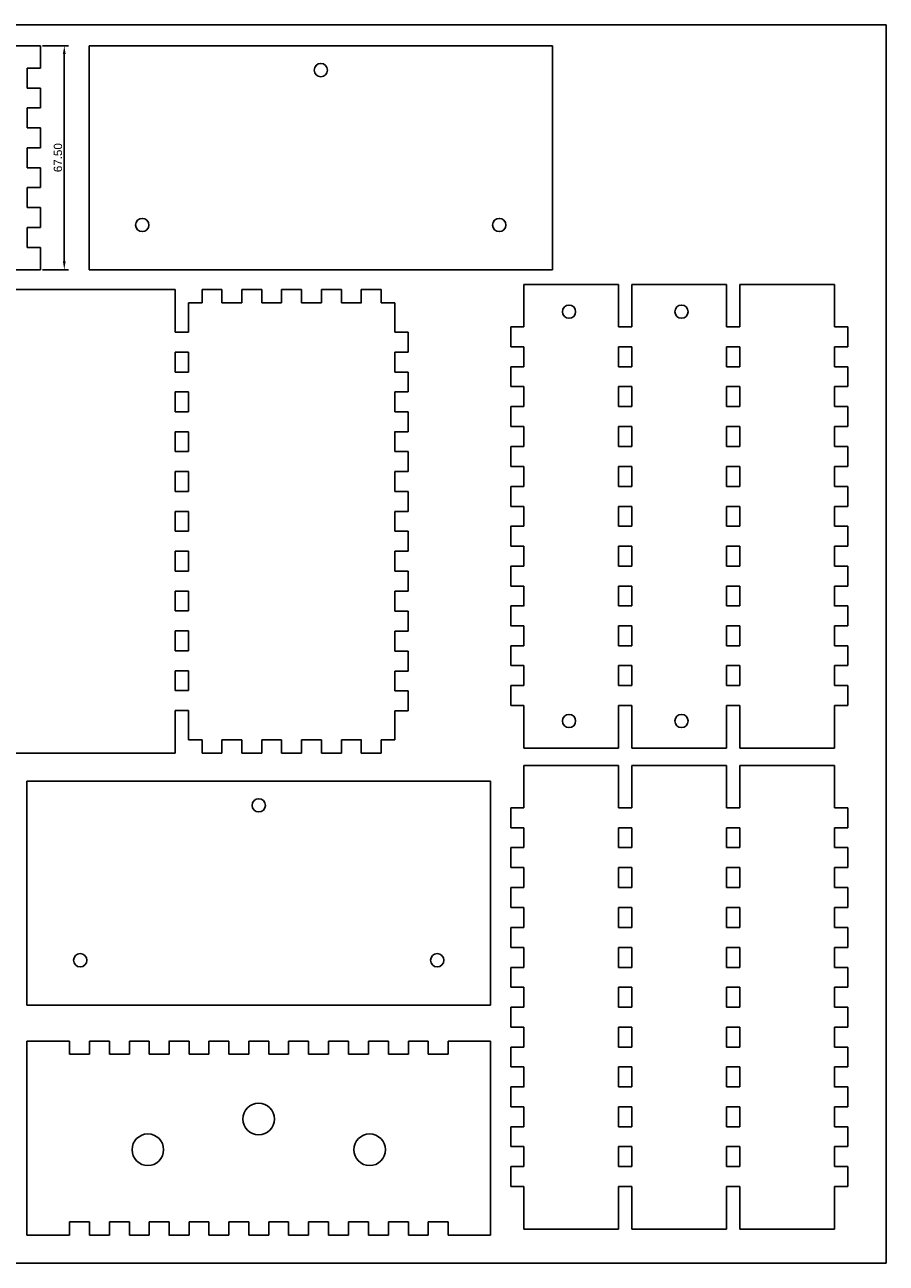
# Model space of a CAD drawing. Extents: x -2388 to -1681, y -1117 to -744.
# Tile 3 of 3: x -1940 to -1681, y -1117 to -744. Entities that reach past the tile are written whole.
import ezdxf

# ---------------------------------------------------------------- set-up
doc = ezdxf.new("R2010")
doc.units = 0
doc.layers.get('DEFPOINTS').update_dxf_attribs({"linetype": 'CONTINUOUS'})
doc.layers.add('DEFAULT', color=7, linetype='CONTINUOUS')
doc.layers.add('MAKE2D$VISIBLE$LINES', color=7, linetype='CONTINUOUS')
doc.styles.add('ARIAL', font='txt')
doc.dimstyles.new('ISO-25', dxfattribs={"dimtxt": 2.5, "dimasz": 2.5, "dimexe": 1.25, "dimexo": 0.625, "dimtad": 1, "dimtoh": 1, "dimzin": 1, "dimcen": 2.5, "dimazin": 3, "dimtfac": 1, "dimtix": 1, "dimtmove": 0, "dimatfit": 3})

# ---------------------------------------------------------------- blocks, each defined once
blk = doc.blocks.new('*D1')
at = {"layer": 'DEFAULT', "color": 0}
for p, q in [((-1935.08, -750.1), (-1927.29, -750.1)), ((-1928.54, -752.6), (-1928.54, -815.1)), ((-1935.08, -817.6), (-1927.29, -817.6))]:
    blk.add_line(p, q, dxfattribs=at)
for points in [[(-1928.13, -752.6), (-1928.96, -752.6), (-1928.54, -750.1)], [(-1928.96, -815.1), (-1928.13, -815.1), (-1928.54, -817.6)]]:
    blk.add_solid(points, dxfattribs=at)
at = {"layer": 'DEFPOINTS', "color": 0}
for p in [(-1935.7, -750.1), (-1935.7, -817.6), (-1928.54, -817.6)]:
    blk.add_point(p, dxfattribs=at)
at = {"layer": 'DEFAULT', "color": 0, "linetype": 'CONTINUOUS', "style": 'ARIAL'}
blk.add_text('67.50', height=2.5, rotation=90, dxfattribs=at).set_placement((-1929.22, -788.2))

msp = doc.modelspace()

# ---------------------------------------------------------------- linework, layer by layer
at = {"layer": 'DEFAULT'}
for p, q in [((-1680.809, -743.783), (-2387.559, -743.783)), ((-1680.809, -1116.985), (-1680.809, -743.783)), ((-1935.701, -750.104), (-1935.701, -756.854)), ((-1921.084, -750.104), (-1921.084, -817.604)), ((-1781.384, -750.104), (-1921.084, -750.104)), ((-1781.384, -817.604), (-1781.384, -750.104)), ((-1935.701, -756.854), (-1939.701, -756.854)), ((-1939.701, -756.854), (-1939.701, -762.854)), ((-1939.701, -762.854), (-1935.701, -762.854)), ((-1935.701, -762.854), (-1935.701, -768.854)), ((-1935.701, -768.854), (-1939.701, -768.854)), ((-1939.701, -768.854), (-1939.701, -774.854)), ((-1939.701, -774.854), (-1935.701, -774.854)), ((-1935.701, -774.854), (-1935.701, -780.854)), ((-1935.701, -780.854), (-1939.701, -780.854)), ((-1939.701, -780.854), (-1939.701, -786.854)), ((-1939.701, -786.854), (-1935.701, -786.854)), ((-1935.701, -786.854), (-1935.701, -792.854)), ((-1935.701, -792.854), (-1939.701, -792.854)), ((-1939.701, -792.854), (-1939.701, -798.854)), ((-1939.701, -798.854), (-1935.701, -798.854)), ((-1935.701, -798.854), (-1935.701, -804.854)), ((-1935.701, -804.854), (-1939.701, -804.854)), ((-1939.701, -804.854), (-1939.701, -810.854)), ((-1939.701, -810.854), (-1935.701, -810.854)), ((-1921.084, -817.604), (-1781.384, -817.604)), ((-1895.127, -823.574), (-1895.127, -836.424)), ((-1887.026, -823.574), (-1887.026, -827.574)), ((-1881.026, -823.574), (-1887.026, -823.574)), ((-1881.026, -827.574), (-1881.026, -823.574)), ((-1875.026, -823.574), (-1875.026, -827.574)), ((-1869.026, -823.574), (-1875.026, -823.574)), ((-1869.026, -827.574), (-1869.026, -823.574)), ((-1863.026, -823.574), (-1863.026, -827.574)), ((-1857.026, -823.574), (-1863.026, -823.574)), ((-1857.026, -827.574), (-1857.026, -823.574)), ((-1851.026, -823.574), (-1851.026, -827.574)), ((-1845.026, -823.574), (-1851.026, -823.574)), ((-1845.026, -827.574), (-1845.026, -823.574)), ((-1839.026, -823.574), (-1839.026, -827.574)), ((-1833.026, -823.574), (-1839.026, -823.574)), ((-1833.026, -827.574), (-1833.026, -823.574)), ((-1761.464, -822.062), (-1789.998, -822.062)), ((-1761.464, -834.812), (-1761.464, -822.062)), ((-1728.931, -822.062), (-1757.464, -822.062)), ((-1757.464, -834.812), (-1757.464, -822.062)), ((-1728.931, -834.812), (-1728.931, -822.062)), ((-1696.398, -822.062), (-1724.931, -822.062)), ((-1724.931, -834.812), (-1724.931, -822.062)), ((-1875.026, -827.574), (-1881.026, -827.574)), ((-1863.026, -827.574), (-1869.026, -827.574)), ((-1851.026, -827.574), (-1857.026, -827.574)), ((-1793.998, -840.812), (-1793.998, -834.812)), ((-1793.998, -834.812), (-1789.998, -834.812)), ((-1757.464, -834.812), (-1761.464, -834.812)), ((-1724.931, -834.812), (-1728.931, -834.812)), ((-1692.398, -834.812), (-1696.398, -834.812)), ((-1692.398, -840.812), (-1692.398, -834.812)), ((-1891.127, -836.424), (-1895.127, -836.424)), ((-1828.927, -836.424), (-1824.927, -836.424)), ((-1824.927, -836.424), (-1824.927, -842.424)), ((-1895.127, -848.424), (-1895.127, -842.424)), ((-1895.127, -842.424), (-1891.127, -842.424)), ((-1891.127, -842.424), (-1891.127, -848.424)), ((-1828.927, -842.424), (-1828.927, -848.424)), ((-1824.927, -842.424), (-1828.927, -842.424)), ((-1789.998, -840.812), (-1793.998, -840.812)), ((-1789.998, -846.812), (-1789.998, -840.812)), ((-1761.464, -846.812), (-1761.464, -840.812)), ((-1761.464, -840.812), (-1757.464, -840.812)), ((-1757.464, -846.812), (-1757.464, -840.812)), ((-1728.931, -846.812), (-1728.931, -840.812)), ((-1728.931, -840.812), (-1724.931, -840.812)), ((-1724.931, -846.812), (-1724.931, -840.812)), ((-1696.398, -846.812), (-1696.398, -840.812)), ((-1696.398, -840.812), (-1692.398, -840.812)), ((-1793.998, -852.812), (-1793.998, -846.812)), ((-1793.998, -846.812), (-1789.998, -846.812)), ((-1757.464, -846.812), (-1761.464, -846.812)), ((-1724.931, -846.812), (-1728.931, -846.812)), ((-1692.398, -846.812), (-1696.398, -846.812)), ((-1692.398, -852.812), (-1692.398, -846.812)), ((-1891.127, -848.424), (-1895.127, -848.424)), ((-1828.927, -848.424), (-1824.927, -848.424)), ((-1824.927, -848.424), (-1824.927, -854.424)), ((-1895.127, -860.424), (-1895.127, -854.424)), ((-1895.127, -854.424), (-1891.127, -854.424)), ((-1891.127, -854.424), (-1891.127, -860.424)), ((-1828.927, -854.424), (-1828.927, -860.424)), ((-1824.927, -854.424), (-1828.927, -854.424)), ((-1789.998, -852.812), (-1793.998, -852.812)), ((-1789.998, -858.812), (-1789.998, -852.812)), ((-1761.464, -858.812), (-1761.464, -852.812)), ((-1761.464, -852.812), (-1757.464, -852.812)), ((-1757.464, -858.812), (-1757.464, -852.812)), ((-1728.931, -858.812), (-1728.931, -852.812)), ((-1728.931, -852.812), (-1724.931, -852.812)), ((-1724.931, -858.812), (-1724.931, -852.812)), ((-1696.398, -852.812), (-1692.398, -852.812)), ((-1696.398, -858.812), (-1696.398, -852.812)), ((-1891.127, -860.424), (-1895.127, -860.424)), ((-1828.927, -860.424), (-1824.927, -860.424)), ((-1824.927, -860.424), (-1824.927, -866.424)), ((-1793.998, -858.812), (-1789.998, -858.812)), ((-1793.998, -864.812), (-1793.998, -858.812)), ((-1757.464, -858.812), (-1761.464, -858.812)), ((-1724.931, -858.812), (-1728.931, -858.812)), ((-1692.398, -858.812), (-1696.398, -858.812)), ((-1692.398, -864.812), (-1692.398, -858.812)), ((-1789.998, -864.812), (-1793.998, -864.812)), ((-1761.464, -870.912), (-1761.464, -864.812)), ((-1761.464, -864.812), (-1757.464, -864.812)), ((-1757.464, -870.912), (-1757.464, -864.812)), ((-1728.931, -870.912), (-1728.931, -864.812)), ((-1728.931, -864.812), (-1724.931, -864.812)), ((-1724.931, -870.912), (-1724.931, -864.812)), ((-1696.398, -864.812), (-1692.398, -864.812)), ((-1895.127, -872.424), (-1895.127, -866.424)), ((-1895.127, -866.424), (-1891.127, -866.424)), ((-1891.127, -866.424), (-1891.127, -872.424)), ((-1828.927, -866.424), (-1828.927, -872.424)), ((-1824.927, -866.424), (-1828.927, -866.424)), ((-1891.127, -872.424), (-1895.127, -872.424)), ((-1828.927, -872.424), (-1824.927, -872.424)), ((-1824.927, -872.424), (-1824.927, -878.424)), ((-1793.998, -876.912), (-1793.998, -870.912)), ((-1793.998, -870.912), (-1789.998, -870.912)), ((-1757.464, -870.912), (-1761.464, -870.912)), ((-1724.931, -870.912), (-1728.931, -870.912)), ((-1692.398, -870.912), (-1696.398, -870.912)), ((-1692.398, -876.912), (-1692.398, -870.912)), ((-1789.998, -876.912), (-1793.998, -876.912)), ((-1789.998, -882.912), (-1789.998, -876.912)), ((-1761.464, -882.912), (-1761.464, -876.912)), ((-1761.464, -876.912), (-1757.464, -876.912)), ((-1757.464, -882.912), (-1757.464, -876.912)), ((-1728.931, -882.912), (-1728.931, -876.912)), ((-1728.931, -876.912), (-1724.931, -876.912)), ((-1724.931, -882.912), (-1724.931, -876.912)), ((-1696.398, -882.912), (-1696.398, -876.912)), ((-1696.398, -876.912), (-1692.398, -876.912)), ((-1895.127, -884.424), (-1895.127, -878.424)), ((-1895.127, -878.424), (-1891.127, -878.424)), ((-1891.127, -878.424), (-1891.127, -884.424)), ((-1828.927, -878.424), (-1828.927, -884.424)), ((-1824.927, -878.424), (-1828.927, -878.424)), ((-1891.127, -884.424), (-1895.127, -884.424)), ((-1828.927, -884.424), (-1824.927, -884.424)), ((-1824.927, -884.424), (-1824.927, -890.424)), ((-1793.998, -888.912), (-1793.998, -882.912)), ((-1793.998, -882.912), (-1789.998, -882.912)), ((-1757.464, -882.912), (-1761.464, -882.912)), ((-1724.931, -882.912), (-1728.931, -882.912)), ((-1692.398, -882.912), (-1696.398, -882.912)), ((-1692.398, -888.912), (-1692.398, -882.912)), ((-1895.127, -896.424), (-1895.127, -890.424)), ((-1895.127, -890.424), (-1891.127, -890.424)), ((-1891.127, -890.424), (-1891.127, -896.424)), ((-1828.927, -890.424), (-1828.927, -896.424)), ((-1824.927, -890.424), (-1828.927, -890.424)), ((-1789.998, -888.912), (-1793.998, -888.912)), ((-1789.998, -894.912), (-1789.998, -888.912)), ((-1761.464, -894.912), (-1761.464, -888.912)), ((-1761.464, -888.912), (-1757.464, -888.912)), ((-1757.464, -894.912), (-1757.464, -888.912)), ((-1728.931, -894.912), (-1728.931, -888.912)), ((-1728.931, -888.912), (-1724.931, -888.912)), ((-1724.931, -894.912), (-1724.931, -888.912)), ((-1696.398, -894.912), (-1696.398, -888.912)), ((-1696.398, -888.912), (-1692.398, -888.912)), ((-1793.998, -900.912), (-1793.998, -894.912)), ((-1793.998, -894.912), (-1789.998, -894.912)), ((-1757.464, -894.912), (-1761.464, -894.912)), ((-1724.931, -894.912), (-1728.931, -894.912)), ((-1692.398, -894.912), (-1696.398, -894.912)), ((-1692.398, -900.912), (-1692.398, -894.912)), ((-1891.127, -896.424), (-1895.127, -896.424)), ((-1828.927, -896.424), (-1824.927, -896.424)), ((-1824.927, -896.424), (-1824.927, -902.424)), ((-1895.127, -908.424), (-1895.127, -902.424)), ((-1895.127, -902.424), (-1891.127, -902.424)), ((-1891.127, -902.424), (-1891.127, -908.424)), ((-1828.927, -902.424), (-1828.927, -908.424)), ((-1824.927, -902.424), (-1828.927, -902.424)), ((-1789.998, -900.912), (-1793.998, -900.912)), ((-1789.998, -906.912), (-1789.998, -900.912)), ((-1761.464, -906.912), (-1761.464, -900.912)), ((-1761.464, -900.912), (-1757.464, -900.912)), ((-1757.464, -906.912), (-1757.464, -900.912)), ((-1728.931, -906.912), (-1728.931, -900.912)), ((-1728.931, -900.912), (-1724.931, -900.912)), ((-1724.931, -906.912), (-1724.931, -900.912)), ((-1696.398, -906.912), (-1696.398, -900.912)), ((-1696.398, -900.912), (-1692.398, -900.912)), ((-1891.127, -908.424), (-1895.127, -908.424)), ((-1828.927, -908.424), (-1824.927, -908.424)), ((-1824.927, -908.424), (-1824.927, -914.424)), ((-1793.998, -912.912), (-1793.998, -906.912)), ((-1793.998, -906.912), (-1789.998, -906.912)), ((-1757.464, -906.912), (-1761.464, -906.912)), ((-1724.931, -906.912), (-1728.931, -906.912)), ((-1692.398, -906.912), (-1696.398, -906.912)), ((-1692.398, -912.912), (-1692.398, -906.912)), ((-1789.998, -912.912), (-1793.998, -912.912)), ((-1789.998, -918.912), (-1789.998, -912.912)), ((-1761.464, -918.912), (-1761.464, -912.912)), ((-1761.464, -912.912), (-1757.464, -912.912)), ((-1757.464, -918.912), (-1757.464, -912.912)), ((-1728.931, -918.912), (-1728.931, -912.912)), ((-1728.931, -912.912), (-1724.931, -912.912)), ((-1724.931, -918.912), (-1724.931, -912.912)), ((-1696.398, -912.912), (-1692.398, -912.912)), ((-1696.398, -918.912), (-1696.398, -912.912)), ((-1895.127, -920.424), (-1895.127, -914.424)), ((-1895.127, -914.424), (-1891.127, -914.424)), ((-1891.127, -914.424), (-1891.127, -920.424)), ((-1824.927, -914.424), (-1828.927, -914.424)), ((-1891.127, -920.424), (-1895.127, -920.424)), ((-1828.927, -920.524), (-1824.927, -920.524)), ((-1824.927, -920.524), (-1824.927, -926.524)), ((-1793.998, -924.912), (-1793.998, -918.912)), ((-1793.998, -918.912), (-1789.998, -918.912)), ((-1757.464, -918.912), (-1761.464, -918.912)), ((-1724.931, -918.912), (-1728.931, -918.912)), ((-1692.398, -918.912), (-1696.398, -918.912)), ((-1692.398, -924.912), (-1692.398, -918.912)), ((-1789.998, -924.912), (-1793.998, -924.912)), ((-1789.998, -930.912), (-1789.998, -924.912)), ((-1761.464, -930.912), (-1761.464, -924.912)), ((-1761.464, -924.912), (-1757.464, -924.912)), ((-1757.464, -930.912), (-1757.464, -924.912)), ((-1728.931, -930.912), (-1728.931, -924.912)), ((-1728.931, -924.912), (-1724.931, -924.912)), ((-1724.931, -930.912), (-1724.931, -924.912)), ((-1696.398, -930.912), (-1696.398, -924.912)), ((-1696.398, -924.912), (-1692.398, -924.912)), ((-1895.127, -932.424), (-1895.127, -926.424)), ((-1895.127, -926.424), (-1891.127, -926.424)), ((-1891.127, -926.424), (-1891.127, -932.424)), ((-1828.927, -926.524), (-1828.927, -932.524)), ((-1824.927, -926.524), (-1828.927, -926.524)), ((-1891.127, -932.424), (-1895.127, -932.424)), ((-1828.927, -932.524), (-1824.927, -932.524)), ((-1824.927, -932.524), (-1824.927, -938.524)), ((-1793.998, -936.912), (-1793.998, -930.912)), ((-1793.998, -930.912), (-1789.998, -930.912)), ((-1757.464, -930.912), (-1761.464, -930.912)), ((-1724.931, -930.912), (-1728.931, -930.912)), ((-1692.398, -930.912), (-1696.398, -930.912)), ((-1692.398, -936.912), (-1692.398, -930.912)), ((-1895.127, -944.424), (-1895.127, -938.424)), ((-1895.127, -938.424), (-1891.127, -938.424)), ((-1891.127, -938.424), (-1891.127, -944.424)), ((-1828.927, -938.524), (-1828.927, -944.524)), ((-1824.927, -938.524), (-1828.927, -938.524)), ((-1789.998, -936.912), (-1793.998, -936.912)), ((-1789.998, -942.912), (-1789.998, -936.912)), ((-1761.464, -942.912), (-1761.464, -936.912)), ((-1761.464, -936.912), (-1757.464, -936.912)), ((-1757.464, -942.912), (-1757.464, -936.912)), ((-1728.931, -942.912), (-1728.931, -936.912)), ((-1728.931, -936.912), (-1724.931, -936.912)), ((-1724.931, -942.912), (-1724.931, -936.912)), ((-1696.398, -942.912), (-1696.398, -936.912)), ((-1696.398, -936.912), (-1692.398, -936.912)), ((-1793.998, -948.912), (-1793.998, -942.912)), ((-1793.998, -942.912), (-1789.998, -942.912)), ((-1757.464, -942.912), (-1761.464, -942.912)), ((-1724.931, -942.912), (-1728.931, -942.912)), ((-1692.398, -942.912), (-1696.398, -942.912)), ((-1692.398, -948.912), (-1692.398, -942.912)), ((-1891.127, -944.424), (-1895.127, -944.424)), ((-1828.927, -944.524), (-1824.927, -944.524)), ((-1824.927, -944.524), (-1824.927, -950.524)), ((-1895.127, -950.424), (-1895.127, -963.274)), ((-1891.127, -950.424), (-1895.127, -950.424)), ((-1824.927, -950.524), (-1828.927, -950.524)), ((-1789.998, -948.912), (-1793.998, -948.912)), ((-1761.464, -961.762), (-1761.464, -948.912)), ((-1761.464, -948.912), (-1757.464, -948.912)), ((-1757.464, -961.762), (-1757.464, -948.912)), ((-1728.931, -961.762), (-1728.931, -948.912)), ((-1728.931, -948.912), (-1724.931, -948.912)), ((-1724.931, -961.762), (-1724.931, -948.912)), ((-1696.398, -948.912), (-1692.398, -948.912)), ((-1887.026, -963.274), (-1887.026, -959.274)), ((-1881.026, -959.274), (-1881.026, -963.274)), ((-1875.026, -959.274), (-1881.026, -959.274)), ((-1875.026, -963.274), (-1875.026, -959.274)), ((-1869.026, -959.274), (-1869.026, -963.274)), ((-1863.026, -959.274), (-1869.026, -959.274)), ((-1863.026, -963.274), (-1863.026, -959.274)), ((-1857.026, -959.274), (-1857.026, -963.274)), ((-1851.026, -959.274), (-1857.026, -959.274)), ((-1851.026, -963.274), (-1851.026, -959.274)), ((-1845.026, -959.274), (-1845.026, -963.274)), ((-1839.026, -963.274), (-1839.026, -959.274)), ((-1833.026, -959.274), (-1833.026, -963.274)), ((-1789.998, -961.762), (-1761.464, -961.762)), ((-1757.464, -961.762), (-1728.931, -961.762)), ((-1724.931, -961.762), (-1696.398, -961.762)), ((-1881.026, -963.274), (-1887.026, -963.274)), ((-1869.026, -963.274), (-1875.026, -963.274)), ((-1857.026, -963.274), (-1863.026, -963.274)), ((-1845.026, -963.274), (-1851.026, -963.274)), ((-1833.026, -963.274), (-1839.026, -963.274)), ((-1761.464, -966.989), (-1789.998, -966.989)), ((-1761.464, -979.739), (-1761.464, -966.989)), ((-1728.931, -966.989), (-1757.464, -966.989)), ((-1757.464, -979.739), (-1757.464, -966.989)), ((-1728.931, -979.739), (-1728.931, -966.989)), ((-1696.398, -966.989), (-1724.931, -966.989)), ((-1724.931, -979.739), (-1724.931, -966.989)), ((-1939.785, -971.67), (-1939.785, -1039.17)), ((-1800.085, -971.67), (-1939.785, -971.67)), ((-1800.085, -1039.17), (-1800.085, -971.67)), ((-1793.998, -985.739), (-1793.998, -979.739)), ((-1793.998, -979.739), (-1789.998, -979.739)), ((-1757.464, -979.739), (-1761.464, -979.739)), ((-1724.931, -979.739), (-1728.931, -979.739)), ((-1692.398, -979.739), (-1696.398, -979.739)), ((-1692.398, -985.739), (-1692.398, -979.739)), ((-1789.998, -985.739), (-1793.998, -985.739)), ((-1789.998, -991.739), (-1789.998, -985.739)), ((-1761.464, -991.739), (-1761.464, -985.739)), ((-1761.464, -985.739), (-1757.464, -985.739)), ((-1757.464, -991.739), (-1757.464, -985.739)), ((-1728.931, -991.739), (-1728.931, -985.739)), ((-1728.931, -985.739), (-1724.931, -985.739)), ((-1724.931, -991.739), (-1724.931, -985.739)), ((-1696.398, -991.739), (-1696.398, -985.739)), ((-1696.398, -985.739), (-1692.398, -985.739)), ((-1793.998, -997.739), (-1793.998, -991.739)), ((-1793.998, -991.739), (-1789.998, -991.739)), ((-1757.464, -991.739), (-1761.464, -991.739)), ((-1724.931, -991.739), (-1728.931, -991.739)), ((-1692.398, -991.739), (-1696.398, -991.739)), ((-1692.398, -997.739), (-1692.398, -991.739)), ((-1789.998, -997.739), (-1793.998, -997.739)), ((-1789.998, -1003.739), (-1789.998, -997.739)), ((-1761.464, -1003.739), (-1761.464, -997.739)), ((-1761.464, -997.739), (-1757.464, -997.739)), ((-1757.464, -1003.739), (-1757.464, -997.739)), ((-1728.931, -1003.739), (-1728.931, -997.739)), ((-1728.931, -997.739), (-1724.931, -997.739)), ((-1724.931, -1003.739), (-1724.931, -997.739)), ((-1696.398, -997.739), (-1692.398, -997.739)), ((-1696.398, -1003.739), (-1696.398, -997.739)), ((-1793.998, -1003.739), (-1789.998, -1003.739)), ((-1793.998, -1009.739), (-1793.998, -1003.739)), ((-1757.464, -1003.739), (-1761.464, -1003.739)), ((-1724.931, -1003.739), (-1728.931, -1003.739)), ((-1692.398, -1003.739), (-1696.398, -1003.739)), ((-1692.398, -1009.739), (-1692.398, -1003.739)), ((-1789.998, -1009.739), (-1793.998, -1009.739)), ((-1761.464, -1015.839), (-1761.464, -1009.739)), ((-1761.464, -1009.739), (-1757.464, -1009.739)), ((-1757.464, -1015.839), (-1757.464, -1009.739)), ((-1728.931, -1015.839), (-1728.931, -1009.739)), ((-1728.931, -1009.739), (-1724.931, -1009.739)), ((-1724.931, -1015.839), (-1724.931, -1009.739)), ((-1696.398, -1009.739), (-1692.398, -1009.739)), ((-1793.998, -1021.839), (-1793.998, -1015.839)), ((-1793.998, -1015.839), (-1789.998, -1015.839)), ((-1757.464, -1015.839), (-1761.464, -1015.839)), ((-1724.931, -1015.839), (-1728.931, -1015.839)), ((-1692.398, -1015.839), (-1696.398, -1015.839)), ((-1692.398, -1021.839), (-1692.398, -1015.839)), ((-1789.998, -1021.839), (-1793.998, -1021.839)), ((-1789.998, -1027.839), (-1789.998, -1021.839)), ((-1761.464, -1027.839), (-1761.464, -1021.839)), ((-1761.464, -1021.839), (-1757.464, -1021.839)), ((-1757.464, -1027.839), (-1757.464, -1021.839)), ((-1728.931, -1027.839), (-1728.931, -1021.839)), ((-1728.931, -1021.839), (-1724.931, -1021.839)), ((-1724.931, -1027.839), (-1724.931, -1021.839)), ((-1696.398, -1027.839), (-1696.398, -1021.839)), ((-1696.398, -1021.839), (-1692.398, -1021.839)), ((-1793.998, -1033.839), (-1793.998, -1027.839)), ((-1793.998, -1027.839), (-1789.998, -1027.839)), ((-1757.464, -1027.839), (-1761.464, -1027.839)), ((-1724.931, -1027.839), (-1728.931, -1027.839)), ((-1692.398, -1027.839), (-1696.398, -1027.839)), ((-1692.398, -1033.839), (-1692.398, -1027.839)), ((-1789.998, -1033.839), (-1793.998, -1033.839)), ((-1789.998, -1039.839), (-1789.998, -1033.839)), ((-1761.464, -1039.839), (-1761.464, -1033.839)), ((-1761.464, -1033.839), (-1757.464, -1033.839)), ((-1757.464, -1039.839), (-1757.464, -1033.839)), ((-1728.931, -1039.839), (-1728.931, -1033.839)), ((-1728.931, -1033.839), (-1724.931, -1033.839)), ((-1724.931, -1039.839), (-1724.931, -1033.839)), ((-1696.398, -1039.839), (-1696.398, -1033.839)), ((-1696.398, -1033.839), (-1692.398, -1033.839)), ((-1939.785, -1039.17), (-1800.085, -1039.17)), ((-1793.998, -1045.839), (-1793.998, -1039.839)), ((-1793.998, -1039.839), (-1789.998, -1039.839)), ((-1757.464, -1039.839), (-1761.464, -1039.839)), ((-1724.931, -1039.839), (-1728.931, -1039.839)), ((-1692.398, -1039.839), (-1696.398, -1039.839)), ((-1692.398, -1045.839), (-1692.398, -1039.839)), ((-1789.998, -1045.839), (-1793.998, -1045.839)), ((-1789.998, -1051.839), (-1789.998, -1045.839)), ((-1761.464, -1051.839), (-1761.464, -1045.839)), ((-1761.464, -1045.839), (-1757.464, -1045.839)), ((-1757.464, -1051.839), (-1757.464, -1045.839)), ((-1728.931, -1051.839), (-1728.931, -1045.839)), ((-1728.931, -1045.839), (-1724.931, -1045.839)), ((-1724.931, -1051.839), (-1724.931, -1045.839)), ((-1696.398, -1051.839), (-1696.398, -1045.839)), ((-1696.398, -1045.839), (-1692.398, -1045.839)), ((-1884.935, -1050.026), (-1878.935, -1050.026)), ((-1872.935, -1050.026), (-1866.935, -1050.026)), ((-1866.935, -1050.026), (-1866.935, -1054.026)), ((-1860.935, -1054.026), (-1860.935, -1050.026)), ((-1860.935, -1050.026), (-1854.935, -1050.026)), ((-1860.935, -1050.026), (-1854.935, -1050.026)), ((-1854.935, -1050.026), (-1854.935, -1054.026)), ((-1848.935, -1054.026), (-1848.935, -1050.026)), ((-1848.935, -1050.026), (-1842.835, -1050.026)), ((-1842.835, -1050.026), (-1842.835, -1054.026)), ((-1836.835, -1054.026), (-1836.835, -1050.026)), ((-1836.835, -1050.026), (-1830.835, -1050.026)), ((-1830.835, -1050.026), (-1836.835, -1050.026)), ((-1824.835, -1050.026), (-1818.835, -1050.026)), ((-1793.998, -1057.839), (-1793.998, -1051.839)), ((-1793.998, -1051.839), (-1789.998, -1051.839)), ((-1757.464, -1051.839), (-1761.464, -1051.839)), ((-1724.931, -1051.839), (-1728.931, -1051.839)), ((-1692.398, -1051.839), (-1696.398, -1051.839)), ((-1692.398, -1057.839), (-1692.398, -1051.839)), ((-1866.935, -1054.026), (-1860.935, -1054.026)), ((-1854.935, -1054.026), (-1848.935, -1054.026)), ((-1842.835, -1054.026), (-1836.835, -1054.026)), ((-1789.998, -1057.839), (-1793.998, -1057.839)), ((-1789.998, -1063.839), (-1789.998, -1057.839)), ((-1761.464, -1063.839), (-1761.464, -1057.839)), ((-1761.464, -1057.839), (-1757.464, -1057.839)), ((-1757.464, -1063.839), (-1757.464, -1057.839)), ((-1728.931, -1063.839), (-1728.931, -1057.839)), ((-1728.931, -1057.839), (-1724.931, -1057.839)), ((-1724.931, -1063.839), (-1724.931, -1057.839)), ((-1696.398, -1057.839), (-1692.398, -1057.839)), ((-1696.398, -1063.839), (-1696.398, -1057.839)), ((-1793.998, -1069.839), (-1793.998, -1063.839)), ((-1793.998, -1063.839), (-1789.998, -1063.839)), ((-1757.464, -1063.839), (-1761.464, -1063.839)), ((-1724.931, -1063.839), (-1728.931, -1063.839)), ((-1692.398, -1063.839), (-1696.398, -1063.839)), ((-1692.398, -1069.839), (-1692.398, -1063.839)), ((-1789.998, -1069.839), (-1793.998, -1069.839)), ((-1789.998, -1075.839), (-1789.998, -1069.839)), ((-1761.464, -1075.839), (-1761.464, -1069.839)), ((-1761.464, -1069.839), (-1757.464, -1069.839)), ((-1757.464, -1075.839), (-1757.464, -1069.839)), ((-1728.931, -1075.839), (-1728.931, -1069.839)), ((-1728.931, -1069.839), (-1724.931, -1069.839)), ((-1724.931, -1075.839), (-1724.931, -1069.839)), ((-1696.398, -1075.839), (-1696.398, -1069.839)), ((-1696.398, -1069.839), (-1692.398, -1069.839)), ((-1793.998, -1081.839), (-1793.998, -1075.839)), ((-1793.998, -1075.839), (-1789.998, -1075.839)), ((-1757.464, -1075.839), (-1761.464, -1075.839)), ((-1724.931, -1075.839), (-1728.931, -1075.839)), ((-1692.398, -1075.839), (-1696.398, -1075.839)), ((-1692.398, -1081.839), (-1692.398, -1075.839)), ((-1789.998, -1081.839), (-1793.998, -1081.839)), ((-1789.998, -1087.839), (-1789.998, -1081.839)), ((-1761.464, -1087.839), (-1761.464, -1081.839)), ((-1761.464, -1081.839), (-1757.464, -1081.839)), ((-1757.464, -1087.839), (-1757.464, -1081.839)), ((-1728.931, -1087.839), (-1728.931, -1081.839)), ((-1728.931, -1081.839), (-1724.931, -1081.839)), ((-1724.931, -1087.839), (-1724.931, -1081.839)), ((-1696.398, -1087.839), (-1696.398, -1081.839)), ((-1696.398, -1081.839), (-1692.398, -1081.839)), ((-1793.998, -1093.839), (-1793.998, -1087.839)), ((-1793.998, -1087.839), (-1789.998, -1087.839)), ((-1757.464, -1087.839), (-1761.464, -1087.839)), ((-1724.931, -1087.839), (-1728.931, -1087.839)), ((-1692.398, -1087.839), (-1696.398, -1087.839)), ((-1692.398, -1093.839), (-1692.398, -1087.839)), ((-1789.998, -1093.839), (-1793.998, -1093.839)), ((-1761.464, -1106.689), (-1761.464, -1093.839)), ((-1761.464, -1093.839), (-1757.464, -1093.839)), ((-1757.464, -1106.689), (-1757.464, -1093.839)), ((-1728.931, -1106.689), (-1728.931, -1093.839)), ((-1728.931, -1093.839), (-1724.931, -1093.839)), ((-1724.931, -1106.689), (-1724.931, -1093.839)), ((-1696.398, -1093.839), (-1692.398, -1093.839)), ((-1866.935, -1108.526), (-1866.935, -1104.526)), ((-1866.935, -1104.526), (-1860.935, -1104.526)), ((-1860.935, -1104.526), (-1860.935, -1108.526)), ((-1854.935, -1108.526), (-1854.935, -1104.526)), ((-1854.935, -1104.526), (-1848.935, -1104.526)), ((-1848.935, -1104.526), (-1848.935, -1108.526)), ((-1842.835, -1108.526), (-1842.835, -1104.526)), ((-1842.835, -1104.526), (-1836.835, -1104.526)), ((-1836.835, -1104.526), (-1836.835, -1108.526)), ((-1789.998, -1106.689), (-1761.464, -1106.689)), ((-1757.464, -1106.689), (-1728.931, -1106.689)), ((-1724.931, -1106.689), (-1696.398, -1106.689)), ((-1872.935, -1108.526), (-1866.935, -1108.526)), ((-1860.935, -1108.526), (-1854.935, -1108.526)), ((-1860.935, -1108.526), (-1854.935, -1108.526)), ((-1848.935, -1108.526), (-1842.835, -1108.526)), ((-1836.835, -1108.526), (-1830.835, -1108.526)), ((-1830.835, -1108.526), (-1836.835, -1108.526)), ((-1824.835, -1108.526), (-1818.835, -1108.526)), ((-2387.559, -1116.985), (-1680.809, -1116.985))]:
    msp.add_line(p, q, dxfattribs=at)
for centre in [(-1851.234, -757.44), (-1905.033, -804.128), (-1797.435, -804.128), (-1776.415, -830.239), (-1742.513, -830.239), (-1776.415, -953.585), (-1742.513, -953.585), (-1869.935, -979.006), (-1923.734, -1025.694), (-1816.137, -1025.694)]:
    msp.add_circle(centre, 2, dxfattribs=at)
at = {"layer": 'MAKE2D$VISIBLE$LINES'}
for p, q in [((-1935.701, -750.104), (-2075.401, -750.104)), ((-1935.701, -817.604), (-1935.701, -810.854)), ((-1948.451, -817.604), (-1935.701, -817.604)), ((-1895.127, -823.574), (-2313.527, -823.574)), ((-1789.998, -834.812), (-1789.998, -822.062)), ((-1761.464, -834.812), (-1761.464, -822.062)), ((-1728.931, -834.812), (-1728.931, -822.062)), ((-1696.398, -834.812), (-1696.398, -822.062)), ((-1891.127, -827.574), (-1887.026, -827.574)), ((-1891.127, -827.574), (-1891.127, -836.424)), ((-1881.026, -827.574), (-1875.026, -827.574)), ((-1869.026, -827.574), (-1863.026, -827.574)), ((-1857.026, -827.574), (-1851.026, -827.574)), ((-1845.026, -827.574), (-1838.926, -827.574)), ((-1833.027, -827.574), (-1828.927, -827.574)), ((-1828.927, -827.574), (-1828.927, -836.424)), ((-1828.927, -848.424), (-1828.927, -842.424)), ((-1789.998, -840.812), (-1789.998, -846.812)), ((-1696.398, -840.812), (-1696.398, -846.812)), ((-1828.927, -860.424), (-1828.927, -854.424)), ((-1789.998, -852.812), (-1789.998, -858.812)), ((-1696.398, -852.812), (-1696.398, -858.812)), ((-1789.998, -864.812), (-1789.998, -870.912)), ((-1696.398, -864.812), (-1696.398, -870.912)), ((-1828.927, -872.424), (-1828.927, -866.324)), ((-1828.927, -872.424), (-1828.927, -866.424)), ((-1789.998, -876.912), (-1789.998, -882.912)), ((-1696.398, -876.912), (-1696.398, -882.912)), ((-1828.927, -884.424), (-1828.927, -878.424)), ((-1828.927, -896.424), (-1828.927, -890.424)), ((-1789.998, -888.912), (-1789.998, -894.912)), ((-1696.398, -888.912), (-1696.398, -894.912)), ((-1828.927, -908.424), (-1828.927, -902.424)), ((-1789.998, -900.912), (-1789.998, -906.912)), ((-1696.398, -900.912), (-1696.398, -906.912)), ((-1789.998, -912.912), (-1789.998, -919.012)), ((-1789.998, -912.912), (-1789.998, -918.912)), ((-1696.398, -912.912), (-1696.398, -919.012)), ((-1696.398, -912.912), (-1696.398, -918.912)), ((-1828.927, -920.524), (-1828.927, -914.424)), ((-1789.998, -924.912), (-1789.998, -930.912)), ((-1696.398, -924.912), (-1696.398, -930.912)), ((-1828.927, -932.524), (-1828.927, -926.524)), ((-1828.927, -944.524), (-1828.927, -938.524)), ((-1789.998, -936.912), (-1789.998, -942.912)), ((-1696.398, -936.912), (-1696.398, -942.912)), ((-1891.127, -959.274), (-1891.127, -950.424)), ((-1828.927, -950.524), (-1828.927, -959.274)), ((-1789.998, -961.762), (-1789.998, -948.912)), ((-1761.464, -961.762), (-1761.464, -948.912)), ((-1728.931, -961.762), (-1728.931, -948.912)), ((-1696.398, -961.762), (-1696.398, -948.912)), ((-1891.127, -959.274), (-1887.026, -959.274)), ((-1881.026, -959.274), (-1875.026, -959.274)), ((-1869.026, -959.274), (-1863.026, -959.274)), ((-1857.026, -959.274), (-1851.026, -959.274)), ((-1845.026, -959.274), (-1838.926, -959.274)), ((-1833.027, -959.274), (-1828.927, -959.274)), ((-2313.527, -963.274), (-1895.127, -963.274)), ((-1789.998, -979.739), (-1789.998, -966.989)), ((-1761.464, -979.739), (-1761.464, -966.989)), ((-1728.931, -979.739), (-1728.931, -966.989)), ((-1696.398, -979.739), (-1696.398, -966.989)), ((-1789.998, -985.739), (-1789.998, -991.739)), ((-1696.398, -985.739), (-1696.398, -991.739)), ((-1789.998, -997.739), (-1789.998, -1003.739)), ((-1696.398, -997.739), (-1696.398, -1003.739)), ((-1789.998, -1009.739), (-1789.998, -1015.839)), ((-1696.398, -1009.739), (-1696.398, -1015.839)), ((-1789.998, -1021.839), (-1789.998, -1027.839)), ((-1696.398, -1021.839), (-1696.398, -1027.839)), ((-1789.998, -1033.839), (-1789.998, -1039.839)), ((-1696.398, -1033.839), (-1696.398, -1039.839)), ((-1789.998, -1045.839), (-1789.998, -1051.839)), ((-1696.398, -1045.839), (-1696.398, -1051.839)), ((-1926.935, -1050.026), (-1939.785, -1050.026)), ((-1939.785, -1050.026), (-1939.785, -1108.526)), ((-1926.935, -1054.026), (-1926.935, -1050.026)), ((-1914.935, -1050.026), (-1920.935, -1050.026)), ((-1920.935, -1050.026), (-1920.935, -1054.026)), ((-1914.935, -1050.026), (-1920.935, -1050.026)), ((-1914.935, -1054.026), (-1914.935, -1050.026)), ((-1902.935, -1050.026), (-1908.935, -1050.026)), ((-1908.935, -1050.026), (-1908.935, -1054.026)), ((-1902.935, -1050.026), (-1908.935, -1050.026)), ((-1902.935, -1054.026), (-1902.935, -1050.026)), ((-1897.035, -1050.026), (-1890.935, -1050.026)), ((-1896.935, -1050.026), (-1890.935, -1050.026)), ((-1890.935, -1050.026), (-1896.935, -1050.026)), ((-1896.935, -1050.026), (-1896.935, -1054.026)), ((-1890.935, -1050.026), (-1890.935, -1054.026)), ((-1884.935, -1054.026), (-1884.935, -1050.026)), ((-1884.935, -1050.026), (-1878.935, -1050.026)), ((-1878.935, -1050.026), (-1878.935, -1054.026)), ((-1872.935, -1054.026), (-1872.935, -1050.026)), ((-1872.935, -1050.026), (-1866.935, -1050.026)), ((-1830.835, -1054.026), (-1830.835, -1050.026)), ((-1818.835, -1050.026), (-1824.835, -1050.026)), ((-1824.835, -1050.026), (-1824.835, -1054.026)), ((-1818.835, -1054.026), (-1818.835, -1050.026)), ((-1800.085, -1050.026), (-1812.835, -1050.026)), ((-1812.835, -1050.026), (-1812.835, -1054.026)), ((-1800.085, -1108.526), (-1800.085, -1050.026)), ((-1920.935, -1054.026), (-1926.935, -1054.026)), ((-1908.935, -1054.026), (-1914.935, -1054.026)), ((-1896.935, -1054.026), (-1902.935, -1054.026)), ((-1890.935, -1054.026), (-1884.935, -1054.026)), ((-1878.935, -1054.026), (-1872.935, -1054.026)), ((-1824.835, -1054.026), (-1830.835, -1054.026)), ((-1812.835, -1054.026), (-1818.835, -1054.026)), ((-1789.998, -1057.839), (-1789.998, -1063.939)), ((-1789.998, -1057.839), (-1789.998, -1063.839)), ((-1696.398, -1057.839), (-1696.398, -1063.939)), ((-1696.398, -1057.839), (-1696.398, -1063.839)), ((-1789.998, -1069.839), (-1789.998, -1075.839)), ((-1696.398, -1069.839), (-1696.398, -1075.839)), ((-1789.998, -1081.839), (-1789.998, -1087.839)), ((-1696.398, -1081.839), (-1696.398, -1087.839)), ((-1789.998, -1106.689), (-1789.998, -1093.839)), ((-1761.464, -1106.689), (-1761.464, -1093.839)), ((-1728.931, -1106.689), (-1728.931, -1093.839)), ((-1696.398, -1106.689), (-1696.398, -1093.839)), ((-1926.935, -1108.526), (-1926.935, -1104.526)), ((-1926.935, -1104.526), (-1920.935, -1104.526)), ((-1920.935, -1104.526), (-1920.935, -1108.526)), ((-1914.935, -1108.526), (-1914.935, -1104.526)), ((-1914.935, -1104.526), (-1908.935, -1104.526)), ((-1908.935, -1104.526), (-1908.935, -1108.526)), ((-1902.935, -1108.526), (-1902.935, -1104.526)), ((-1902.935, -1104.526), (-1896.935, -1104.526)), ((-1896.935, -1104.526), (-1896.935, -1108.526)), ((-1890.935, -1108.526), (-1890.935, -1104.526)), ((-1890.935, -1104.526), (-1884.935, -1104.526)), ((-1884.935, -1104.526), (-1884.935, -1108.526)), ((-1878.935, -1108.526), (-1878.935, -1104.526)), ((-1878.935, -1104.526), (-1872.935, -1104.526)), ((-1872.935, -1104.526), (-1872.935, -1108.526)), ((-1830.835, -1108.526), (-1830.835, -1104.526)), ((-1830.835, -1104.526), (-1824.835, -1104.526)), ((-1824.835, -1104.526), (-1824.835, -1108.526)), ((-1818.835, -1108.526), (-1818.835, -1104.526)), ((-1818.835, -1104.526), (-1812.835, -1104.526)), ((-1812.835, -1104.526), (-1812.835, -1108.526)), ((-1939.785, -1108.526), (-1926.935, -1108.526)), ((-1920.935, -1108.526), (-1914.935, -1108.526)), ((-1914.935, -1108.526), (-1920.935, -1108.526)), ((-1908.935, -1108.526), (-1902.935, -1108.526)), ((-1902.935, -1108.526), (-1908.935, -1108.526)), ((-1897.035, -1108.526), (-1890.935, -1108.526)), ((-1890.935, -1108.526), (-1896.935, -1108.526)), ((-1896.935, -1108.526), (-1890.935, -1108.526)), ((-1884.935, -1108.526), (-1878.935, -1108.526)), ((-1878.935, -1108.526), (-1884.935, -1108.526)), ((-1872.935, -1108.526), (-1866.935, -1108.526)), ((-1824.835, -1108.526), (-1818.835, -1108.526)), ((-1812.835, -1108.526), (-1800.085, -1108.526))]:
    msp.add_line(p, q, dxfattribs=at)
for centre in [(-1869.935, -1073.55), (-1903.362, -1082.796), (-1836.509, -1082.796)]:
    msp.add_circle(centre, 4.763, dxfattribs=at)

# ---------------------------------------------------------------- dimensions: what is measured, and where the dimension line sits
at = {"layer": 'DEFAULT'}
dim = msp.add_linear_dim(base=(-1928.543, -817.604), p1=(-1935.701, -750.104), p2=(-1935.701, -817.604), angle=90, dimstyle='ISO-25', dxfattribs=at)
dim.commit()
dim.dimension.update_dxf_attribs({"geometry": '*D1', "text_midpoint": (-1930.444, -783.854)})

doc.saveas('drawing.dxf')
